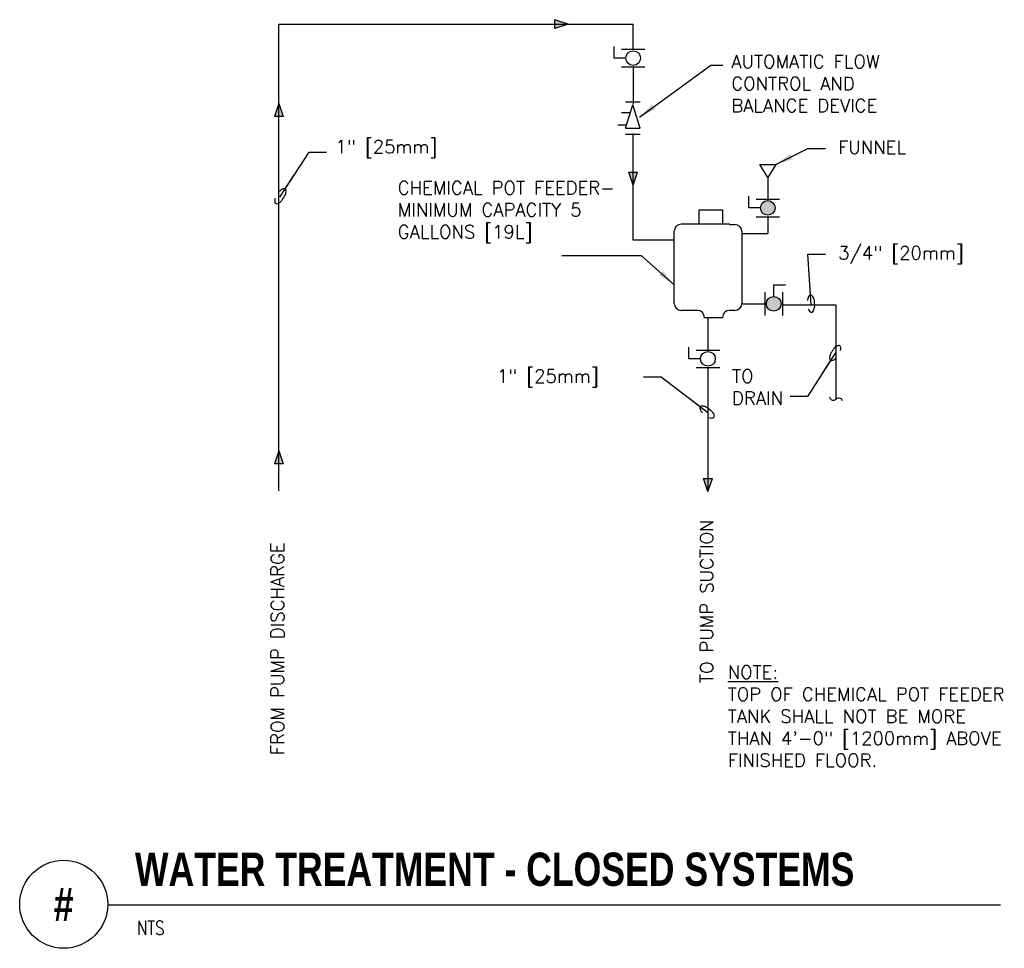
# Model space of a CAD drawing. Header units: inches. Extents: x 0.34 to 7.33, y 0.19 to 6.78.
import ezdxf
from ezdxf.enums import TextEntityAlignment as Align

# ---------------------------------------------------------------- set-up
doc = ezdxf.new("R2010")
doc.units = ezdxf.units.IN
doc.header["$MEASUREMENT"] = 0
for name, color, linetype in [('M-DETL-DIMS', 2, 'Continuous'), ('M-DETL-HEVY', 5, 'Continuous'), ('M-DETL-MEDM', 4, 'Continuous'), ('M-DETL-TEXT', 2, 'Continuous')]:
    doc.layers.add(name, color=color, linetype=linetype)
doc.styles.add('BOLD', font='bold.shx', dxfattribs={"width": 0.9})
doc.styles.add('Romans', font='romans.shx')
doc.dimstyles.new('VA-Lead', dxfattribs={"dimtxt": 0.09375, "dimasz": 0.125, "dimexe": 0.125, "dimexo": 0.03125, "dimgap": 0.02, "dimtad": 1, "dimdec": 5, "dimzin": 0, "dimdsep": 46, "dimlunit": 4, "dimtxsty": 'Romans', "dimcen": 0.125, "dimclrd": 256, "dimclre": 256, "dimclrt": 256, "dimadec": 0, "dimazin": 0, "dimtfac": 1, "dimtdec": 5, "dimtofl": 0, "dimtmove": 0, "dimatfit": 3, "dimfxl": 1, "dimfrac": 2, "dimtolj": 1, "dimtzin": 0, "dimlwd": -1, "dimlwe": -1, "dimarcsym": 0})
doc.dimstyles.new('VA-Loop', dxfattribs={"dimtxt": 0.09375, "dimasz": 0.18, "dimexe": 0.125, "dimexo": 0.0625, "dimgap": 0.09, "dimtad": 0, "dimtih": 1, "dimtoh": 1, "dimdec": 4, "dimzin": 0, "dimdsep": 46, "dimtxsty": 'Romans', "dimcen": 0.09, "dimclrd": 256, "dimclre": 256, "dimclrt": 256, "dimadec": 0, "dimazin": 0, "dimtfac": 1, "dimtdec": 4, "dimtofl": 0, "dimtmove": 0, "dimatfit": 3, "dimldrblk": 'dimloop1', "dimfxl": 1, "dimtolj": 1, "dimtzin": 0, "dimlwd": -1, "dimlwe": -1, "dimarcsym": 0})

# ---------------------------------------------------------------- blocks, each defined once
blk = doc.blocks.new('dimloop1')
blk.add_line((-0.383, 0), (-1, 0))
blk.add_lwpolyline([(0.15, -0.121, 0.038212), (0.207, -0.1, 0.102096), (0.278, -0.047, 0.184921), (0.296, 0, 0.184921), (0.278, 0.047, 0.102096), (0.207, 0.099, 0.060952), (0.115, 0.129, 0.047258), (-0.008, 0.14), (-0.078, 0.14, 0.047258), (-0.202, 0.129, 0.060952), (-0.294, 0.099, 0.102096), (-0.365, 0.047, 0.184921), (-0.383, 0, 0.184921), (-0.365, -0.047, 0.102096), (-0.294, -0.1, 0.060952), (-0.202, -0.129, 0.011023), (-0.173, -0.134, 0.047258)], format="xyb")

msp = doc.modelspace()

# ---------------------------------------------------------------- hatches: boundary and pattern name
at = {"layer": 'M-DETL-MEDM'}
h = msp.add_hatch(color=256, dxfattribs=at)
h.paths.add_polyline_path([(4.2328, 6.7513), (4.139, 6.7826), (4.139, 6.7513)])
h.paths.add_polyline_path([(4.2328, 6.7513), (4.139, 6.7513), (4.139, 6.7201)])
h = msp.add_hatch(color=256, dxfattribs=at)
h.paths.add_polyline_path([(2.1789, 6.1884), (2.1477, 6.0946), (2.1789, 6.0946)])
h.paths.add_polyline_path([(2.1789, 6.1884), (2.1789, 6.0946), (2.2102, 6.0946)])
h = msp.add_hatch(color=256, dxfattribs=at)
h.paths.add_polyline_path([(4.6954, 5.6063), (4.7266, 5.7001), (4.6954, 5.7001)])
h.paths.add_polyline_path([(4.6954, 5.6063), (4.6954, 5.7001), (4.6641, 5.7001)])
for points in [[(5.5995, 5.4459, 1), (5.7036, 5.4459, 1)], [(5.6415, 4.7647, 1), (5.7457, 4.7647, 1)]]:
    msp.add_hatch(color=256, dxfattribs=at).paths.add_polyline_path(points)
h = msp.add_hatch(color=256, dxfattribs=at)
h.paths.add_polyline_path([(2.1789, 3.7216), (2.1477, 3.6279), (2.1789, 3.6279)])
h.paths.add_polyline_path([(2.1789, 3.7216), (2.1789, 3.6279), (2.2102, 3.6279)])
h = msp.add_hatch(color=256, dxfattribs=at)
h.paths.add_polyline_path([(5.2268, 3.4308), (5.2581, 3.5245), (5.2268, 3.5245)])
h.paths.add_polyline_path([(5.2268, 3.4308), (5.2268, 3.5245), (5.1956, 3.5245)])

# ---------------------------------------------------------------- linework, layer by layer
at = {"layer": 'M-DETL-DIMS'}
for p, q in [((5.165, 5.3299), (5.165, 5.4321)), ((5.165, 5.4321), (5.3308, 5.4321)), ((5.3308, 5.4321), (5.3308, 5.3283))]:
    msp.add_line(p, q, dxfattribs=at)
at = {"layer": 'M-DETL-HEVY'}
for p, q in [((5.3816, 5.3299), (5.0372, 5.3299)), ((5.3799, 5.3284), (5.418, 5.3284)), ((4.9872, 4.7681), (4.9872, 5.2799)), ((5.468, 5.2784), (5.468, 4.7681)), ((5.152, 4.7181), (5.0372, 4.7181)), ((5.418, 4.7181), (5.3799, 4.7181)), ((5.202, 4.6655), (5.202, 4.6681)), ((5.3299, 4.6655), (5.202, 4.6655)), ((5.3299, 4.6681), (5.3299, 4.6655))]:
    msp.add_line(p, q, dxfattribs=at)
for centre, start, end in [((5.0372, 5.2799), 90, 180), ((5.418, 5.2784), 0, 90), ((5.0372, 4.7681), 180, 270), ((5.418, 4.7681), 270, 0), ((5.152, 4.6681), 0, 90), ((5.3799, 4.6681), 90, 180)]:
    msp.add_arc(centre, 0.05, start, end, dxfattribs=at)
at = {"layer": 'M-DETL-MEDM'}
for p, q in [((2.1789, 6.7513), (4.6954, 6.7513)), ((2.1789, 3.4356), (2.1789, 6.7513)), ((4.139, 6.7201), (4.139, 6.7826)), ((4.2328, 6.7513), (4.139, 6.7826)), ((4.2328, 6.7513), (4.139, 6.7201)), ((4.6954, 6.5722), (4.6954, 6.7513)), ((4.56, 6.5097), (4.56, 6.5931)), ((4.6433, 6.5097), (4.56, 6.5097)), ((4.612, 6.5722), (4.7787, 6.5722)), ((4.612, 6.4472), (4.7787, 6.4472)), ((4.6954, 6.4472), (4.6954, 6.1817)), ((2.1789, 6.1884), (2.1477, 6.0946)), ((2.1789, 6.1884), (2.2102, 6.0946)), ((4.6418, 6.1986), (4.746, 6.1986)), ((4.6418, 6.0111), (4.6939, 6.1778)), ((4.746, 6.0111), (4.6939, 6.1778)), ((2.2102, 6.0946), (2.1477, 6.0946)), ((4.6756, 6.1205), (4.6113, 6.1205)), ((4.6485, 6.0327), (4.586, 6.0327)), ((4.6418, 6.0111), (4.746, 6.0111)), ((4.6418, 5.9695), (4.746, 5.9695)), ((4.6954, 5.2166), (4.6954, 5.9733)), ((5.6515, 5.6618), (5.5945, 5.7549)), ((5.5945, 5.7549), (5.7086, 5.7549)), ((5.7086, 5.7549), (5.6515, 5.6618)), ((4.6641, 5.7001), (4.7266, 5.7001)), ((4.6954, 5.6063), (4.6641, 5.7001)), ((4.6954, 5.6063), (4.7266, 5.7001)), ((5.6515, 5.6618), (5.6515, 5.5084)), ((5.5161, 5.4459), (5.5161, 5.5292)), ((5.5682, 5.5084), (5.7349, 5.5084)), ((5.5995, 5.4459), (5.5161, 5.4459)), ((5.5682, 5.3834), (5.7349, 5.3834)), ((5.6515, 5.3834), (5.6515, 5.2646)), ((5.468, 5.2646), (5.6515, 5.2646)), ((4.9881, 5.2166), (4.6954, 5.2166)), ((5.6936, 4.8168), (5.6936, 4.9002)), ((5.6936, 4.9002), (5.7769, 4.9002)), ((5.6311, 4.8481), (5.6311, 4.6814)), ((5.7561, 4.8481), (5.7561, 4.6814)), ((5.468, 4.7647), (5.6311, 4.7647)), ((5.7561, 4.7582), (6.1342, 4.7582)), ((6.1342, 4.7582), (6.1342, 4.0848)), ((5.2268, 4.6655), (5.2268, 4.4364)), ((5.0914, 4.3739), (5.0914, 4.4573)), ((5.1435, 4.4364), (5.3101, 4.4364)), ((5.1747, 4.3739), (5.0914, 4.3739)), ((5.1435, 4.3114), (5.3101, 4.3114)), ((5.2268, 4.3114), (5.2268, 3.4308)), ((2.1789, 3.7216), (2.1477, 3.6279)), ((2.1789, 3.7216), (2.2102, 3.6279)), ((2.2102, 3.6279), (2.1477, 3.6279)), ((5.1956, 3.5245), (5.2581, 3.5245)), ((5.2268, 3.4308), (5.1956, 3.5245)), ((5.2268, 3.4308), (5.2581, 3.5245))]:
    msp.add_line(p, q, dxfattribs=at)
msp.add_lwpolyline([(6.183, 4.0764, 0.615381), (6.1325, 4.0825), (6.1325, 4.0825, -0.576356), (6.0931, 4.1017)], format="xyb", dxfattribs=at)
for centre in [(4.6954, 6.5097), (5.6515, 5.4459), (5.6936, 4.7647), (5.2268, 4.3739)]:
    msp.add_circle(centre, 0.0521, dxfattribs=at)
at = {"layer": 'M-DETL-TEXT'}
msp.add_line((0.9625, 0.4951), (7.3044, 0.4951), dxfattribs=at)
msp.add_circle((0.65, 0.5), 0.3125, dxfattribs=at)

# ---------------------------------------------------------------- texts
at = {"layer": 'M-DETL-TEXT', "width": 0.8}
for s, height, style, p in [('WATER TREATMENT - CLOSED SYSTEMS ', 0.23622, 'BOLD', (1.1562, 0.631)), ('NTS', 0.09843, 'Romans', (1.1701, 0.2834))]:
    msp.add_text(s, height=height, dxfattribs=dict(at, style=style)).set_placement(p)
at = {"layer": 'M-DETL-TEXT', "style": 'BOLD', "width": 0.8}
msp.add_text('#', height=0.2362, dxfattribs=at).set_placement((0.65, 0.5), align=Align.MIDDLE)
at = {"layer": 'M-DETL-TEXT', "char_height": 0.09375, "attachment_point": 1, "style": 'Romans'}
for s, insert, width in [('AUTOMATIC FLOW CONTROL AND BALANCE DEVICE', (5.3926, 6.5318), 1.297125), ('1" [25mm]', (2.5804, 5.9273), 1.020459), ('FUNNEL', (6.1515, 5.9234), 0.528681), ('CHEMICAL POT FEEDER-\\PMINIMUM CAPACITY 5 GALLONS [19L]', (3.0229, 5.6358), 1.541517), ('3/4" [20mm]', (6.1515, 5.1734), 1.077052), ('1" [25mm]', (3.7268, 4.2984), 1.141961), ('TO DRAIN', (5.3977, 4.2984), 0.539627), ('{\\LNOTE:\\P}TOP OF CHEMICAL POT FEEDER TANK SHALL NOT BE MORE THAN 4\'-0" [1200mm] ABOVE FINISHED FLOOR.', (5.3674, 2.1948), 2.199436)]:
    msp.add_mtext(s, dxfattribs=dict(at, insert=insert, width=width))
at = {"layer": 'M-DETL-TEXT', "char_height": 0.09375, "attachment_point": 1, "rotation": 90, "style": 'Romans'}
for s, insert, width in [('TO PUMP SUCTION', (5.1704, 2.0719), 2.10018), ('FROM PUMP DISCHARGE', (2.1225, 1.5606), 3.014898)]:
    msp.add_mtext(s, dxfattribs=dict(at, insert=insert, width=width))

# ---------------------------------------------------------------- leaders
at = {"layer": 'M-DETL-TEXT'}
for points, dimstyle, override in [([(4.7396, 6.0909), (5.247, 6.4594), (5.3312, 6.4594)], 'VA-Lead', {"dimtad": 0}), ([(2.1852, 5.5225), (2.3929, 5.8421), (2.5179, 5.8421)], 'VA-Loop', {"dimgap": 0.02}), ([(5.7086, 5.7549), (5.9364, 5.8679), (6.0614, 5.8679)], 'VA-Lead', {"dimtad": 0}), ([(5.9594, 4.7582), (5.9364, 5.1179), (6.0614, 5.1179)], 'VA-Loop', {"dimgap": 0.02}), ([(4.9872, 4.9001), (4.7539, 5.105), (4.1882, 5.105)], 'VA-Lead', {"dimtad": 0}), ([(6.1342, 4.4215), (5.9347, 4.1076), (5.8097, 4.1076)], 'VA-Loop', {"dimgap": 0.02, "dimtad": 0}), ([(5.2268, 3.9908), (4.894, 4.2429), (4.769, 4.2429)], 'VA-Loop', {"dimgap": 0.02, "dimtad": 0})]:
    msp.add_leader(points, dimstyle=dimstyle, override=override, dxfattribs=at)

doc.saveas('drawing.dxf')
